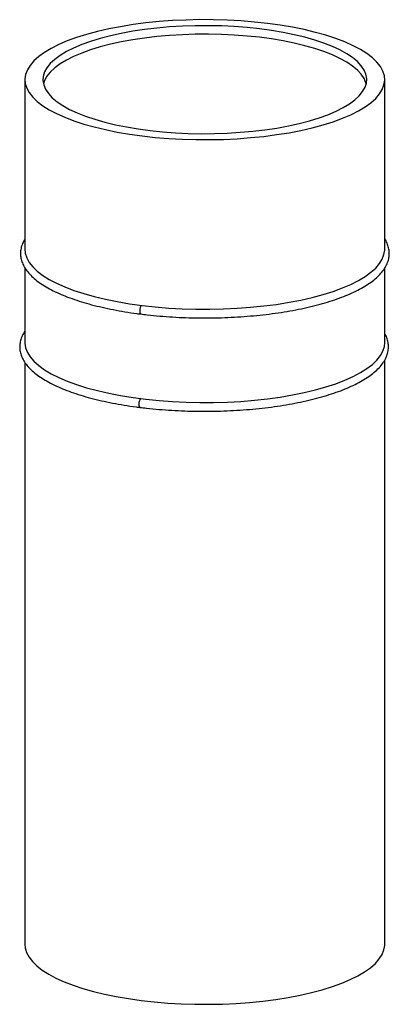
# Paper-space layout '_Dimétrica' of a CAD drawing. Header units: millimetres. Extents: x -20 to 21, y -61 to 49.
import ezdxf

# ---------------------------------------------------------------- set-up
doc = ezdxf.new("R2010")
doc.units = ezdxf.units.MM

psp = doc.layouts.new('_Dimétrica')

# ---------------------------------------------------------------- linework, layer by layer
at = {"color": 7, "linetype": 'Continuous', "lineweight": 25}
for p, q in [((-19.74, 42.23), (-19.74, 23.39)), ((20.26, 23.39), (20.26, 42.23)), ((-19.74, 21.32), (-19.74, 13.01)), ((20.26, 13.01), (20.26, 21.29)), ((20.26, -53.87), (20.26, 11.07)), ((-19.74, 10.81), (-19.74, -53.87))]:
    psp.add_line(p, q, dxfattribs=at)
at = {"color": 7, "linetype": 'Continuous', "lineweight": 25, "flags": 128}
for points in [[(-10.8, 36.68), (-9.49, 36.41), (-8.12, 36.18), (-6.71, 35.98), (-5.25, 35.82), (-3.76, 35.7), (-2.25, 35.62), (-0.73, 35.57), (0.81, 35.57), (2.33, 35.6), (3.85, 35.67), (5.35, 35.79), (6.81, 35.93), (8.24, 36.12), (9.62, 36.34), (10.95, 36.6), (12.21, 36.89), (13.4, 37.21), (14.52, 37.56), (15.55, 37.94), (16.49, 38.34), (17.34, 38.76), (18.08, 39.21), (18.73, 39.67), (19.26, 40.15), (19.68, 40.64), (19.99, 41.14), (20.18, 41.65), (20.26, 42.16), (20.22, 42.67), (20.06, 43.18), (19.78, 43.68), (19.39, 44.17), (18.89, 44.66), (18.28, 45.13), (17.56, 45.58), (16.74, 46.01), (15.83, 46.42), (14.82, 46.8), (13.73, 47.16), (12.56, 47.49), (11.31, 47.79), (10, 48.05), (8.64, 48.29), (7.22, 48.48), (5.77, 48.64), (4.28, 48.76), (2.77, 48.85), (1.24, 48.89), (-0.29, 48.9), (-1.82, 48.86), (-3.33, 48.79), (-4.83, 48.68), (-6.3, 48.53), (-7.72, 48.35), (-9.1, 48.12), (-10.43, 47.87), (-11.69, 47.58), (-12.88, 47.26), (-14, 46.91), (-15.03, 46.53), (-15.97, 46.13), (-16.82, 45.7), (-17.57, 45.26), (-18.21, 44.79), (-18.74, 44.31), (-19.16, 43.82), (-19.47, 43.32), (-19.67, 42.82), (-19.74, 42.31), (-19.7, 41.8), (-19.54, 41.29), (-19.26, 40.79), (-18.87, 40.29), (-18.37, 39.81), (-17.76, 39.34), (-17.04, 38.89), (-16.23, 38.46), (-15.31, 38.05), (-14.3, 37.66), (-13.21, 37.3), (-12.04, 36.98), (-10.8, 36.68)], [(-9.69, 37.23), (-8.45, 36.98), (-7.16, 36.77), (-5.81, 36.58), (-4.43, 36.44), (-3.01, 36.33), (-1.58, 36.26), (-0.13, 36.23), (1.32, 36.24), (2.76, 36.29), (4.18, 36.38), (5.59, 36.5), (6.95, 36.66), (8.27, 36.86), (9.55, 37.09), (10.76, 37.36), (11.9, 37.66), (12.97, 37.98), (13.95, 38.34), (14.85, 38.72), (15.65, 39.12), (16.35, 39.54), (16.95, 39.98), (17.43, 40.44), (17.81, 40.91), (18.08, 41.38), (18.22, 41.86), (18.26, 42.34), (18.17, 42.83), (17.97, 43.3), (17.65, 43.78), (17.22, 44.24), (16.68, 44.69), (16.04, 45.12), (15.29, 45.53), (14.45, 45.93), (13.51, 46.29), (12.48, 46.64), (11.38, 46.95), (10.21, 47.23), (8.97, 47.48), (7.67, 47.7), (6.33, 47.88), (4.95, 48.03), (3.53, 48.13), (2.1, 48.2), (0.65, 48.23), (-0.8, 48.22), (-2.24, 48.17), (-3.67, 48.09), (-5.07, 47.96), (-6.44, 47.8), (-7.76, 47.61), (-9.03, 47.37), (-10.24, 47.11), (-11.38, 46.81), (-12.45, 46.48), (-13.43, 46.13), (-14.33, 45.75), (-15.13, 45.35), (-15.83, 44.92), (-16.43, 44.48), (-16.92, 44.03), (-17.3, 43.56), (-17.56, 43.09), (-17.71, 42.6), (-17.74, 42.12), (-17.65, 41.64), (-17.45, 41.16), (-17.14, 40.69), (-16.71, 40.23), (-16.17, 39.78), (-15.52, 39.35), (-14.77, 38.93), (-13.93, 38.54), (-12.99, 38.17), (-11.97, 37.83), (-10.87, 37.52), (-9.69, 37.23)], [(18.2, 41.76), (18.17, 41.88), (17.97, 42.36), (17.65, 42.83), (17.22, 43.3), (16.68, 43.74), (16.04, 44.18), (15.29, 44.59), (14.45, 44.98), (13.51, 45.35), (12.48, 45.69), (11.38, 46.01), (10.21, 46.29), (8.97, 46.54), (7.67, 46.76), (6.33, 46.94), (4.95, 47.08), (3.53, 47.19), (2.1, 47.26), (0.65, 47.29), (-0.8, 47.28), (-2.24, 47.23), (-3.67, 47.15), (-5.07, 47.02), (-6.44, 46.86), (-7.76, 46.66), (-9.03, 46.43), (-10.24, 46.16), (-11.38, 45.87), (-12.45, 45.54), (-13.43, 45.18), (-14.33, 44.81), (-15.13, 44.4), (-15.83, 43.98), (-16.43, 43.54), (-16.92, 43.08), (-17.3, 42.62), (-17.56, 42.14), (-17.69, 41.76)], [(-19.74, 23.38), (-19.7, 22.94), (-19.54, 22.43), (-19.26, 21.93), (-18.87, 21.43), (-18.37, 20.95), (-17.76, 20.48), (-17.04, 20.03), (-16.23, 19.6), (-15.31, 19.19), (-14.3, 18.81), (-13.21, 18.45), (-12.04, 18.12), (-10.8, 17.82)], [(-10.8, 17.82), (-9.49, 17.56), (-8.12, 17.32), (-6.71, 17.13), (-5.25, 16.97), (-3.76, 16.85), (-2.25, 16.76), (-0.73, 16.72), (0.81, 16.71), (2.33, 16.75), (3.85, 16.82), (5.35, 16.93), (6.81, 17.08), (8.24, 17.26), (9.62, 17.49), (10.95, 17.74), (12.21, 18.03), (13.4, 18.35), (14.52, 18.7), (15.55, 19.08), (16.49, 19.48), (17.34, 19.91), (18.08, 20.35), (18.73, 20.82), (19.26, 21.3), (19.68, 21.79), (19.99, 22.29), (20.18, 22.79), (20.26, 23.3), (20.26, 23.38)], [(-6.8, 17.15), (-6.8, 17.15), (-6.87, 17.06), (-6.93, 16.9), (-6.97, 16.72), (-6.98, 16.53), (-6.97, 16.36), (-6.93, 16.24), (-6.87, 16.19), (-6.87, 16.19)], [(-19.74, 13.01), (-19.74, 12.94), (-19.67, 12.43), (-19.47, 11.92), (-19.16, 11.42), (-18.74, 10.93), (-18.21, 10.45), (-17.57, 9.99), (-16.82, 9.54), (-15.97, 9.12), (-15.03, 8.72), (-14, 8.34)], [(-14, 8.34), (-12.88, 7.99), (-11.69, 7.67), (-10.43, 7.38), (-9.1, 7.12), (-7.72, 6.9), (-6.3, 6.71), (-4.83, 6.57), (-3.34, 6.46), (-1.82, 6.38), (-0.29, 6.35), (1.24, 6.35), (2.77, 6.4), (4.28, 6.48), (5.77, 6.6), (7.22, 6.76), (8.64, 6.96), (10, 7.19), (11.31, 7.46), (12.56, 7.76), (13.73, 8.08), (14.82, 8.44), (15.83, 8.83), (16.74, 9.24), (17.56, 9.67), (18.28, 10.12), (18.89, 10.59), (19.39, 11.07), (19.78, 11.57), (20.06, 12.07), (20.22, 12.58), (20.26, 13.01)], [(-6.88, 6.79), (-6.89, 6.78), (-6.96, 6.68), (-7.02, 6.53), (-7.06, 6.34), (-7.07, 6.15), (-7.06, 5.98), (-7.02, 5.86), (-6.96, 5.81), (-6.95, 5.81)], [(-19.74, -53.87), (-19.71, -54.27), (-19.56, -54.77), (-19.29, -55.28), (-18.91, -55.77), (-18.41, -56.26), (-17.81, -56.72), (-17.1, -57.18), (-16.29, -57.61), (-15.38, -58.02), (-14.38, -58.41), (-13.29, -58.77), (-12.13, -59.1), (-10.89, -59.4), (-9.59, -59.67), (-8.22, -59.9), (-6.81, -60.1)], [(-6.81, -60.1), (-5.36, -60.26), (-3.87, -60.39), (-2.36, -60.47), (-0.84, -60.52), (0.69, -60.53), (2.22, -60.5), (3.74, -60.43), (5.24, -60.32), (6.71, -60.18), (8.14, -59.99), (9.52, -59.77), (10.85, -59.52), (12.12, -59.23), (13.32, -58.92), (14.44, -58.57), (15.48, -58.19), (16.42, -57.79), (17.28, -57.37), (18.03, -56.92), (18.68, -56.46), (19.22, -55.98), (19.65, -55.49), (19.97, -54.99), (20.17, -54.49), (20.26, -53.98), (20.26, -53.87)]]:
    psp.add_lwpolyline(points, dxfattribs=at)
at = {"color": 7, "linetype": 'Continuous', "lineweight": 25}
for points, knots in [([(-19.74, 24.51), (-19.82, 24.39), (-19.99, 24.1), (-20.16, 23.61), (-20.25, 23.07), (-20.22, 22.53), (-20.09, 22), (-19.87, 21.48), (-19.54, 20.98), (-19.11, 20.48), (-18.57, 20), (-17.94, 19.53), (-17.21, 19.09), (-16.39, 18.66), (-15.49, 18.26), (-14.52, 17.89), (-13.46, 17.54), (-12.35, 17.22), (-11.16, 16.93), (-9.93, 16.67), (-8.64, 16.43), (-7.61, 16.28), (-7.01, 16.2), (-6.87, 16.19)], [0, 0, 0, 0, 0.034115, 0.083541, 0.131475, 0.178366, 0.225029, 0.272169, 0.320492, 0.370197, 0.420999, 0.47241, 0.524025, 0.575574, 0.62699, 0.678264, 0.729412, 0.780451, 0.831401, 0.88228, 0.933102, 0.983877, 1, 1, 1, 1]), ([(-6.87, 16.19), (-6.63, 16.16), (-5.93, 16.07), (-4.75, 15.96), (-3.33, 15.85), (-1.89, 15.78), (-0.44, 15.75), (1.02, 15.75), (2.47, 15.78), (3.91, 15.86), (5.33, 15.96), (6.73, 16.1), (8.09, 16.27), (9.41, 16.47), (10.69, 16.71), (11.92, 16.98), (13.09, 17.27), (14.19, 17.6), (15.23, 17.95), (16.19, 18.33), (17.07, 18.73), (17.87, 19.16), (18.59, 19.61), (19.21, 20.08), (19.74, 20.58), (20.16, 21.1), (20.48, 21.63), (20.69, 22.18), (20.78, 22.73), (20.76, 23.27), (20.64, 23.79), (20.47, 24.22), (20.31, 24.46), (20.26, 24.54)], [0, 0, 0, 0, 0.017652, 0.051213, 0.084766, 0.11831, 0.151847, 0.185381, 0.218915, 0.252452, 0.285994, 0.319546, 0.353111, 0.386694, 0.420299, 0.453932, 0.487602, 0.521317, 0.555088, 0.588926, 0.622848, 0.656868, 0.690994, 0.725222, 0.759491, 0.793601, 0.827235, 0.860025, 0.891823, 0.922894, 0.95378, 0.984936, 1, 1, 1, 1]), ([(-19.74, 14.29), (-19.85, 14.12), (-20.06, 13.77), (-20.25, 13.24), (-20.33, 12.69), (-20.31, 12.15), (-20.18, 11.62), (-19.95, 11.11), (-19.63, 10.6), (-19.19, 10.11), (-18.66, 9.62), (-18.03, 9.16), (-17.3, 8.71), (-16.48, 8.28), (-15.58, 7.88), (-14.6, 7.51), (-13.55, 7.16), (-12.43, 6.84), (-11.25, 6.55), (-10.01, 6.29), (-8.73, 6.06), (-7.7, 5.9), (-7.1, 5.83), (-6.95, 5.81)], [0, 0, 0, 0, 0.04796, 0.096677, 0.143924, 0.190143, 0.236137, 0.282602, 0.330232, 0.379224, 0.429298, 0.479973, 0.530848, 0.581657, 0.632336, 0.682876, 0.73329, 0.783598, 0.833818, 0.883967, 0.93406, 0.984109, 1, 1, 1, 1]), ([(-6.95, 5.81), (-6.71, 5.78), (-6.02, 5.69), (-4.84, 5.58), (-3.42, 5.48), (-1.98, 5.41), (-0.53, 5.37), (0.93, 5.37), (2.38, 5.41), (3.82, 5.48), (5.24, 5.58), (6.64, 5.72), (8, 5.89), (9.33, 6.1), (10.6, 6.33), (11.83, 6.6), (13, 6.9), (14.1, 7.22), (15.14, 7.57), (16.1, 7.95), (16.98, 8.35), (17.78, 8.78), (18.5, 9.23), (19.12, 9.71), (19.65, 10.2), (20.07, 10.72), (20.39, 11.26), (20.6, 11.8), (20.69, 12.35), (20.68, 12.89), (20.55, 13.42), (20.41, 13.8), (20.28, 13.99), (20.26, 14.02)], [0, 0, 0, 0, 0.017809, 0.051671, 0.085524, 0.119367, 0.153204, 0.187037, 0.220871, 0.254708, 0.28855, 0.322402, 0.356266, 0.390149, 0.424054, 0.457989, 0.491959, 0.525975, 0.560048, 0.594189, 0.628414, 0.662737, 0.697169, 0.731702, 0.766278, 0.800693, 0.834627, 0.86771, 0.899792, 0.931141, 0.962303, 0.993737, 1, 1, 1, 1])]:
    psp.add_open_spline(points, degree=3, knots=knots, dxfattribs=at)

doc.saveas('drawing.dxf')
